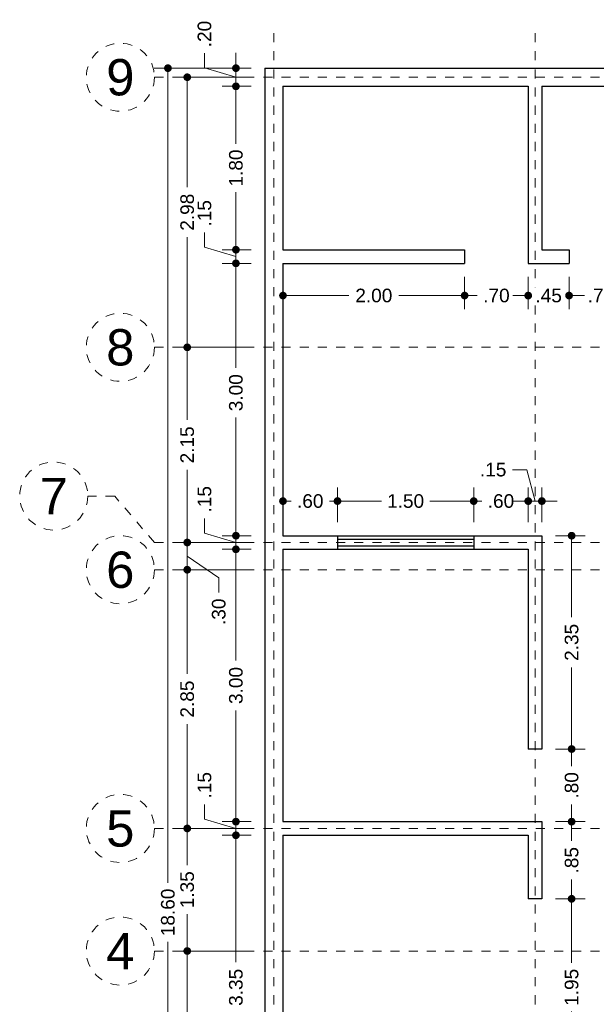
# Model space of a CAD drawing. Header units: millimetres. Extents: x 2562.1 to 2574.2, y 871.5 to 892.7.
# Tile 3 of 4: x 2562.1 to 2568.4, y 881.8 to 892.7. Entities that reach past the tile are written whole.
import ezdxf
from ezdxf.enums import TextEntityAlignment as Align

# ---------------------------------------------------------------- set-up
doc = ezdxf.new("R2010")
doc.units = ezdxf.units.MM
doc.header["$LTSCALE"] = 0.001
doc.linetypes.add('CENTER2', pattern=[28.575, 19.05, -3.175, 3.175, -3.175])
for name, color, linetype, lineweight in [('Cotas', 7, 'Continuous', 18), ('Ejes', 7, 'CENTER2', 5), ('Muros', 7, 'Continuous', 30), ('Ventanas', 250, 'Continuous', 25)]:
    doc.layers.add(name, color=color, linetype=linetype, lineweight=lineweight)
doc.styles.get("Standard").update_dxf_attribs({"font": 'arial.ttf'})
doc.dimstyles.new('1-100', dxfattribs={"dimscale": 100, "dimtxt": 0.0015, "dimasz": 0.00085, "dimexe": 0.0015, "dimexo": 0.0015, "dimgap": 0.0008, "dimtad": 0, "dimzin": 4, "dimdsep": 46, "dimtxsty": 'Standard', "dimblk": 'DOT', "dimcen": 0.0009, "dimclrd": 256, "dimclre": 256, "dimclrt": 256, "dimadec": 0, "dimazin": 0, "dimtfac": 1, "dimtofl": 0, "dimtmove": 1, "dimatfit": 2, "dimfxl": 0.0015, "dimtfill": 1, "dimtolj": 1, "dimtzin": 4, "dimlwd": -1, "dimlwe": -1, "dimarcsym": 0})

# ---------------------------------------------------------------- blocks, each defined once
blk = doc.blocks.new('_DOT')
at = {"color": 0, "linetype": 'ByBlock'}
blk.add_line((-0.5, 0), (-1, 0), dxfattribs=at)
at = {"color": 0, "linetype": 'ByBlock', "const_width": 0.5}
blk.add_lwpolyline([(-0.25, 0, 1), (0.25, 0, 1)], format="xyb", close=True, dxfattribs=at)
blk = doc.blocks.new('*D17')
at = {"layer": 'Cotas', "transparency": 16777216}
for p, q in [((2564.629, 892.149), (2563.562, 892.149)), ((2563.712, 892.064), (2563.712, 883.175)), ((2563.712, 873.634), (2563.712, 882.524)), ((2564.629, 873.549), (2563.562, 873.549))]:
    blk.add_line(p, q, dxfattribs=at)
at = {"layer": 'Defpoints', "color": 0, "transparency": 16777216}
for p in [(2564.779, 892.149), (2563.712, 873.549), (2564.779, 873.549)]:
    blk.add_point(p, dxfattribs=at)
at = {"layer": 'Cotas', "transparency": 16777216, "xscale": 0.08499999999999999, "yscale": 0.08499999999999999, "zscale": 0.08499999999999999}
for p, rotation in [((2563.712, 892.149), 90), ((2563.712, 873.549), 270)]:
    blk.add_blockref('_DOT', p, dxfattribs=dict(at, rotation=rotation))
at = {"layer": 'Cotas', "transparency": 16777216, "insert": (2563.712, 882.849), "char_height": 0.15, "attachment_point": 5, "rotation": 90, "bg_fill": 3, "box_fill_scale": 1.1, "bg_fill_color": 256, "bg_fill_true_color": 13158600, "bg_fill_transparency": 0}
blk.add_mtext('\\A1;18.60', dxfattribs=at)
blk = doc.blocks.new('*D20')
at = {"layer": 'Cotas', "transparency": 16777216}
for p, q in [((2564.629, 882.424), (2563.775, 882.424)), ((2563.925, 882.339), (2563.925, 881.626)), ((2563.925, 880.359), (2563.925, 881.073)), ((2564.629, 880.274), (2563.775, 880.274))]:
    blk.add_line(p, q, dxfattribs=at)
at = {"layer": 'Defpoints', "color": 0, "transparency": 16777216}
for p in [(2563.925, 882.424), (2564.779, 882.424), (2564.779, 880.274)]:
    blk.add_point(p, dxfattribs=at)
at = {"layer": 'Cotas', "transparency": 16777216, "xscale": 0.08499999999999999, "yscale": 0.08499999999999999, "zscale": 0.08499999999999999}
for p, rotation in [((2563.925, 882.424), 90), ((2563.925, 880.274), 270)]:
    blk.add_blockref('_DOT', p, dxfattribs=dict(at, rotation=rotation))
at = {"layer": 'Cotas', "transparency": 16777216, "insert": (2563.925, 881.349), "char_height": 0.15, "attachment_point": 5, "rotation": 90, "bg_fill": 3, "box_fill_scale": 1.1, "bg_fill_color": 256, "bg_fill_true_color": 13158600, "bg_fill_transparency": 0}
blk.add_mtext('\\A1;2.15', dxfattribs=at)
blk = doc.blocks.new('*D21')
at = {"layer": 'Cotas', "transparency": 16777216}
for p, q in [((2564.629, 883.774), (2563.775, 883.774)), ((2563.925, 883.689), (2563.925, 883.368)), ((2563.925, 882.509), (2563.925, 882.831)), ((2564.629, 882.424), (2563.775, 882.424))]:
    blk.add_line(p, q, dxfattribs=at)
at = {"layer": 'Defpoints', "color": 0, "transparency": 16777216}
for p in [(2563.925, 883.774), (2564.779, 883.774), (2564.779, 882.424)]:
    blk.add_point(p, dxfattribs=at)
at = {"layer": 'Cotas', "transparency": 16777216, "xscale": 0.08499999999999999, "yscale": 0.08499999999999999, "zscale": 0.08499999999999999}
for p, rotation in [((2563.925, 883.774), 90), ((2563.925, 882.424), 270)]:
    blk.add_blockref('_DOT', p, dxfattribs=dict(at, rotation=rotation))
at = {"layer": 'Cotas', "transparency": 16777216, "insert": (2563.925, 883.099), "char_height": 0.15, "attachment_point": 5, "rotation": 90, "bg_fill": 3, "box_fill_scale": 1.1, "bg_fill_color": 256, "bg_fill_true_color": 13158600, "bg_fill_transparency": 0}
blk.add_mtext('\\A1;1.35', dxfattribs=at)
blk = doc.blocks.new('*D22')
at = {"layer": 'Cotas', "transparency": 16777216}
for p, q in [((2564.629, 886.624), (2563.775, 886.624)), ((2563.925, 886.539), (2563.925, 885.476)), ((2563.925, 883.859), (2563.925, 884.923)), ((2564.629, 883.774), (2563.775, 883.774))]:
    blk.add_line(p, q, dxfattribs=at)
at = {"layer": 'Defpoints', "color": 0, "transparency": 16777216}
for p in [(2563.925, 886.624), (2564.779, 886.624), (2564.779, 883.774)]:
    blk.add_point(p, dxfattribs=at)
at = {"layer": 'Cotas', "transparency": 16777216, "xscale": 0.08499999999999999, "yscale": 0.08499999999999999, "zscale": 0.08499999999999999}
for p, rotation in [((2563.925, 886.624), 90), ((2563.925, 883.774), 270)]:
    blk.add_blockref('_DOT', p, dxfattribs=dict(at, rotation=rotation))
at = {"layer": 'Cotas', "transparency": 16777216, "insert": (2563.925, 885.199), "char_height": 0.15, "attachment_point": 5, "rotation": 90, "bg_fill": 3, "box_fill_scale": 1.1, "bg_fill_color": 256, "bg_fill_true_color": 13158600, "bg_fill_transparency": 0}
blk.add_mtext('\\A1;2.85', dxfattribs=at)
blk = doc.blocks.new('*D23')
at = {"layer": 'Cotas', "transparency": 16777216}
for p, q in [((2564.629, 889.074), (2563.775, 889.074)), ((2563.925, 888.989), (2563.925, 888.276)), ((2563.925, 887.009), (2563.925, 887.723)), ((2564.629, 886.924), (2563.775, 886.924))]:
    blk.add_line(p, q, dxfattribs=at)
at = {"layer": 'Defpoints', "color": 0, "transparency": 16777216}
for p in [(2563.925, 889.074), (2564.779, 889.074), (2564.779, 886.924)]:
    blk.add_point(p, dxfattribs=at)
at = {"layer": 'Cotas', "transparency": 16777216, "xscale": 0.08499999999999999, "yscale": 0.08499999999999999, "zscale": 0.08499999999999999}
for p, rotation in [((2563.925, 889.074), 90), ((2563.925, 886.924), 270)]:
    blk.add_blockref('_DOT', p, dxfattribs=dict(at, rotation=rotation))
at = {"layer": 'Cotas', "transparency": 16777216, "insert": (2563.925, 887.999), "char_height": 0.15, "attachment_point": 5, "rotation": 90, "bg_fill": 3, "box_fill_scale": 1.1, "bg_fill_color": 256, "bg_fill_true_color": 13158600, "bg_fill_transparency": 0}
blk.add_mtext('\\A1;2.15', dxfattribs=at)
blk = doc.blocks.new('*D24')
at = {"layer": 'Cotas', "transparency": 16777216}
for p, q in [((2564.629, 892.049), (2563.775, 892.049)), ((2563.925, 891.964), (2563.925, 890.838)), ((2563.925, 889.159), (2563.925, 890.286)), ((2564.629, 889.074), (2563.775, 889.074))]:
    blk.add_line(p, q, dxfattribs=at)
at = {"layer": 'Defpoints', "color": 0, "transparency": 16777216}
for p in [(2563.925, 892.049), (2564.779, 892.049), (2564.779, 889.074)]:
    blk.add_point(p, dxfattribs=at)
at = {"layer": 'Cotas', "transparency": 16777216, "xscale": 0.08499999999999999, "yscale": 0.08499999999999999, "zscale": 0.08499999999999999}
for p, rotation in [((2563.925, 892.049), 90), ((2563.925, 889.074), 270)]:
    blk.add_blockref('_DOT', p, dxfattribs=dict(at, rotation=rotation))
at = {"layer": 'Cotas', "transparency": 16777216, "insert": (2563.925, 890.562), "char_height": 0.15, "attachment_point": 5, "rotation": 90, "bg_fill": 3, "box_fill_scale": 1.1, "bg_fill_color": 256, "bg_fill_true_color": 13158600, "bg_fill_transparency": 0}
blk.add_mtext('\\A1;2.98', dxfattribs=at)
blk = doc.blocks.new('*D25')
at = {"layer": 'Cotas', "transparency": 16777216}
for p, q in [((2563.925, 887.009), (2563.925, 887.094)), ((2563.862, 886.924), (2564.075, 886.924)), ((2563.925, 886.624), (2563.925, 886.924)), ((2563.925, 886.774), (2564.272, 886.533)), ((2564.629, 886.624), (2563.775, 886.624)), ((2563.925, 886.539), (2563.925, 886.454)), ((2564.272, 886.533), (2564.272, 886.373))]:
    blk.add_line(p, q, dxfattribs=at)
at = {"layer": 'Defpoints', "color": 0, "transparency": 16777216}
for p in [(2563.712, 886.924), (2563.925, 886.924), (2564.779, 886.624)]:
    blk.add_point(p, dxfattribs=at)
at = {"layer": 'Cotas', "transparency": 16777216, "xscale": 0.08499999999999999, "yscale": 0.08499999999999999, "zscale": 0.08499999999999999}
for p, rotation in [((2563.925, 886.924), 270), ((2563.925, 886.624), 90)]:
    blk.add_blockref('_DOT', p, dxfattribs=dict(at, rotation=rotation))
at = {"layer": 'Cotas', "transparency": 16777216, "insert": (2564.272, 886.161), "char_height": 0.15, "attachment_point": 5, "rotation": 90, "bg_fill": 3, "box_fill_scale": 1.1, "bg_fill_color": 256, "bg_fill_true_color": 13158600, "bg_fill_transparency": 0}
blk.add_mtext('\\A1;.30', dxfattribs=at)
blk = doc.blocks.new('*D29')
at = {"layer": 'Cotas', "transparency": 16777216}
for p, q in [((2564.629, 883.699), (2564.311, 883.699)), ((2564.461, 883.614), (2564.461, 882.3)), ((2564.461, 880.434), (2564.461, 881.749)), ((2564.629, 880.349), (2564.311, 880.349))]:
    blk.add_line(p, q, dxfattribs=at)
at = {"layer": 'Defpoints', "color": 0, "transparency": 16777216}
for p in [(2564.461, 883.699), (2564.779, 883.699), (2564.779, 880.349)]:
    blk.add_point(p, dxfattribs=at)
at = {"layer": 'Cotas', "transparency": 16777216, "xscale": 0.08499999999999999, "yscale": 0.08499999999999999, "zscale": 0.08499999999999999}
for p, rotation in [((2564.461, 883.699), 90), ((2564.461, 880.349), 270)]:
    blk.add_blockref('_DOT', p, dxfattribs=dict(at, rotation=rotation))
at = {"layer": 'Cotas', "transparency": 16777216, "insert": (2564.461, 882.024), "char_height": 0.15, "attachment_point": 5, "rotation": 90, "bg_fill": 3, "box_fill_scale": 1.1, "bg_fill_color": 256, "bg_fill_true_color": 13158600, "bg_fill_transparency": 0}
blk.add_mtext('\\A1;3.35', dxfattribs=at)
blk = doc.blocks.new('*D30')
at = {"layer": 'Cotas', "transparency": 16777216}
for p, q in [((2564.115, 883.878), (2564.115, 884.038)), ((2564.461, 883.934), (2564.461, 884.019)), ((2564.461, 883.774), (2564.115, 883.878)), ((2564.629, 883.849), (2564.311, 883.849)), ((2564.461, 883.699), (2564.461, 883.849)), ((2564.629, 883.699), (2564.311, 883.699)), ((2564.461, 883.614), (2564.461, 883.529))]:
    blk.add_line(p, q, dxfattribs=at)
at = {"layer": 'Defpoints', "color": 0, "transparency": 16777216}
for p in [(2564.461, 883.849), (2564.779, 883.849), (2564.779, 883.699)]:
    blk.add_point(p, dxfattribs=at)
at = {"layer": 'Cotas', "transparency": 16777216, "xscale": 0.08499999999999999, "yscale": 0.08499999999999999, "zscale": 0.08499999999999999}
for p, rotation in [((2564.461, 883.849), 270), ((2564.461, 883.699), 90)]:
    blk.add_blockref('_DOT', p, dxfattribs=dict(at, rotation=rotation))
at = {"layer": 'Cotas', "transparency": 16777216, "insert": (2564.115, 884.25), "char_height": 0.15, "attachment_point": 5, "rotation": 90, "bg_fill": 3, "box_fill_scale": 1.1, "bg_fill_color": 256, "bg_fill_true_color": 13158600, "bg_fill_transparency": 0}
blk.add_mtext('\\A1;.15', dxfattribs=at)
blk = doc.blocks.new('*D31')
at = {"layer": 'Cotas', "transparency": 16777216}
for p, q in [((2564.629, 886.849), (2564.311, 886.849)), ((2564.461, 886.764), (2564.461, 885.624)), ((2564.461, 883.934), (2564.461, 885.075)), ((2564.629, 883.849), (2564.311, 883.849))]:
    blk.add_line(p, q, dxfattribs=at)
at = {"layer": 'Defpoints', "color": 0, "transparency": 16777216}
for p in [(2564.461, 886.849), (2564.779, 886.849), (2564.779, 883.849)]:
    blk.add_point(p, dxfattribs=at)
at = {"layer": 'Cotas', "transparency": 16777216, "xscale": 0.08499999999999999, "yscale": 0.08499999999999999, "zscale": 0.08499999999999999}
for p, rotation in [((2564.461, 886.849), 90), ((2564.461, 883.849), 270)]:
    blk.add_blockref('_DOT', p, dxfattribs=dict(at, rotation=rotation))
at = {"layer": 'Cotas', "transparency": 16777216, "insert": (2564.461, 885.349), "char_height": 0.15, "attachment_point": 5, "rotation": 90, "bg_fill": 3, "box_fill_scale": 1.1, "bg_fill_color": 256, "bg_fill_true_color": 13158600, "bg_fill_transparency": 0}
blk.add_mtext('\\A1;3.00', dxfattribs=at)
blk = doc.blocks.new('*D32')
at = {"layer": 'Cotas', "transparency": 16777216}
for p, q in [((2564.115, 887.028), (2564.115, 887.188)), ((2564.461, 887.084), (2564.461, 887.169)), ((2564.461, 886.924), (2564.115, 887.028)), ((2564.629, 886.999), (2564.311, 886.999)), ((2564.461, 886.849), (2564.461, 886.999)), ((2564.629, 886.849), (2564.311, 886.849)), ((2564.461, 886.764), (2564.461, 886.679))]:
    blk.add_line(p, q, dxfattribs=at)
at = {"layer": 'Defpoints', "color": 0, "transparency": 16777216}
for p in [(2564.461, 886.999), (2564.779, 886.999), (2564.779, 886.849)]:
    blk.add_point(p, dxfattribs=at)
at = {"layer": 'Cotas', "transparency": 16777216, "xscale": 0.08499999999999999, "yscale": 0.08499999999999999, "zscale": 0.08499999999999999}
for p, rotation in [((2564.461, 886.999), 270), ((2564.461, 886.849), 90)]:
    blk.add_blockref('_DOT', p, dxfattribs=dict(at, rotation=rotation))
at = {"layer": 'Cotas', "transparency": 16777216, "insert": (2564.115, 887.4), "char_height": 0.15, "attachment_point": 5, "rotation": 90, "bg_fill": 3, "box_fill_scale": 1.1, "bg_fill_color": 256, "bg_fill_true_color": 13158600, "bg_fill_transparency": 0}
blk.add_mtext('\\A1;.15', dxfattribs=at)
blk = doc.blocks.new('*D33')
at = {"layer": 'Cotas', "transparency": 16777216}
for p, q in [((2564.629, 889.999), (2564.311, 889.999)), ((2564.461, 889.914), (2564.461, 888.849)), ((2564.461, 887.084), (2564.461, 888.3)), ((2564.629, 886.999), (2564.311, 886.999))]:
    blk.add_line(p, q, dxfattribs=at)
at = {"layer": 'Defpoints', "color": 0, "transparency": 16777216}
for p in [(2564.461, 889.999), (2564.779, 889.999), (2564.779, 886.999)]:
    blk.add_point(p, dxfattribs=at)
at = {"layer": 'Cotas', "transparency": 16777216, "xscale": 0.08499999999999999, "yscale": 0.08499999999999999, "zscale": 0.08499999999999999}
for p, rotation in [((2564.461, 889.999), 90), ((2564.461, 886.999), 270)]:
    blk.add_blockref('_DOT', p, dxfattribs=dict(at, rotation=rotation))
at = {"layer": 'Cotas', "transparency": 16777216, "insert": (2564.461, 888.574), "char_height": 0.15, "attachment_point": 5, "rotation": 90, "bg_fill": 3, "box_fill_scale": 1.1, "bg_fill_color": 256, "bg_fill_true_color": 13158600, "bg_fill_transparency": 0}
blk.add_mtext('\\A1;3.00', dxfattribs=at)
blk = doc.blocks.new('*D34')
at = {"layer": 'Cotas', "transparency": 16777216}
for p, q in [((2564.115, 890.178), (2564.115, 890.338)), ((2564.461, 890.234), (2564.461, 890.319)), ((2564.461, 890.074), (2564.115, 890.178)), ((2564.629, 890.149), (2564.311, 890.149)), ((2564.461, 889.999), (2564.461, 890.149)), ((2564.629, 889.999), (2564.311, 889.999)), ((2564.461, 889.914), (2564.461, 889.829))]:
    blk.add_line(p, q, dxfattribs=at)
at = {"layer": 'Defpoints', "color": 0, "transparency": 16777216}
for p in [(2564.461, 890.149), (2564.779, 890.149), (2564.779, 889.999)]:
    blk.add_point(p, dxfattribs=at)
at = {"layer": 'Cotas', "transparency": 16777216, "xscale": 0.08499999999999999, "yscale": 0.08499999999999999, "zscale": 0.08499999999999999}
for p, rotation in [((2564.461, 890.149), 270), ((2564.461, 889.999), 90)]:
    blk.add_blockref('_DOT', p, dxfattribs=dict(at, rotation=rotation))
at = {"layer": 'Cotas', "transparency": 16777216, "insert": (2564.115, 890.55), "char_height": 0.15, "attachment_point": 5, "rotation": 90, "bg_fill": 3, "box_fill_scale": 1.1, "bg_fill_color": 256, "bg_fill_true_color": 13158600, "bg_fill_transparency": 0}
blk.add_mtext('\\A1;.15', dxfattribs=at)
blk = doc.blocks.new('*D35')
at = {"layer": 'Cotas', "transparency": 16777216}
for p, q in [((2564.629, 891.949), (2564.311, 891.949)), ((2564.461, 891.864), (2564.461, 891.317)), ((2564.461, 890.234), (2564.461, 890.782)), ((2564.629, 890.149), (2564.311, 890.149))]:
    blk.add_line(p, q, dxfattribs=at)
at = {"layer": 'Defpoints', "color": 0, "transparency": 16777216}
for p in [(2564.461, 891.949), (2564.779, 891.949), (2564.779, 890.149)]:
    blk.add_point(p, dxfattribs=at)
at = {"layer": 'Cotas', "transparency": 16777216, "xscale": 0.08499999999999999, "yscale": 0.08499999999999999, "zscale": 0.08499999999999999}
for p, rotation in [((2564.461, 891.949), 90), ((2564.461, 890.149), 270)]:
    blk.add_blockref('_DOT', p, dxfattribs=dict(at, rotation=rotation))
at = {"layer": 'Cotas', "transparency": 16777216, "insert": (2564.461, 891.049), "char_height": 0.15, "attachment_point": 5, "rotation": 90, "bg_fill": 3, "box_fill_scale": 1.1, "bg_fill_color": 256, "bg_fill_true_color": 13158600, "bg_fill_transparency": 0}
blk.add_mtext('\\A1;1.80', dxfattribs=at)
blk = doc.blocks.new('*D36')
at = {"layer": 'Cotas', "transparency": 16777216}
for p, q in [((2564.115, 892.153), (2564.115, 892.313)), ((2564.461, 892.234), (2564.461, 892.319)), ((2564.461, 892.049), (2564.115, 892.153)), ((2564.629, 892.149), (2564.311, 892.149)), ((2564.461, 891.949), (2564.461, 892.149)), ((2564.629, 891.949), (2564.311, 891.949)), ((2564.461, 891.864), (2564.461, 891.779))]:
    blk.add_line(p, q, dxfattribs=at)
at = {"layer": 'Defpoints', "color": 0, "transparency": 16777216}
for p in [(2564.461, 892.149), (2564.779, 892.149), (2564.779, 891.949)]:
    blk.add_point(p, dxfattribs=at)
at = {"layer": 'Cotas', "transparency": 16777216, "xscale": 0.08499999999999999, "yscale": 0.08499999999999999, "zscale": 0.08499999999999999}
for p, rotation in [((2564.461, 892.149), 270), ((2564.461, 891.949), 90)]:
    blk.add_blockref('_DOT', p, dxfattribs=dict(at, rotation=rotation))
at = {"layer": 'Cotas', "transparency": 16777216, "insert": (2564.115, 892.525), "char_height": 0.15, "attachment_point": 5, "rotation": 90, "bg_fill": 3, "box_fill_scale": 1.1, "bg_fill_color": 256, "bg_fill_true_color": 13158600, "bg_fill_transparency": 0}
blk.add_mtext('\\A1;.20', dxfattribs=at)
blk = doc.blocks.new('*D43')
at = {"layer": 'Cotas', "transparency": 16777216}
for p, q in [((2567.979, 882.999), (2568.307, 882.999)), ((2568.157, 882.914), (2568.157, 882.293)), ((2568.157, 881.134), (2568.157, 881.756)), ((2567.979, 881.049), (2568.307, 881.049))]:
    blk.add_line(p, q, dxfattribs=at)
at = {"layer": 'Defpoints', "color": 0, "transparency": 16777216}
for p in [(2567.829, 882.999), (2568.157, 882.999), (2567.829, 881.049)]:
    blk.add_point(p, dxfattribs=at)
at = {"layer": 'Cotas', "transparency": 16777216, "xscale": 0.08499999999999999, "yscale": 0.08499999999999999, "zscale": 0.08499999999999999}
for p, rotation in [((2568.157, 882.999), 90), ((2568.157, 881.049), 270)]:
    blk.add_blockref('_DOT', p, dxfattribs=dict(at, rotation=rotation))
at = {"layer": 'Cotas', "transparency": 16777216, "insert": (2568.157, 882.024), "char_height": 0.15, "attachment_point": 5, "rotation": 90, "bg_fill": 3, "box_fill_scale": 1.1, "bg_fill_color": 256, "bg_fill_true_color": 13158600, "bg_fill_transparency": 0}
blk.add_mtext('\\A1;1.95', dxfattribs=at)
blk = doc.blocks.new('*D44')
at = {"layer": 'Cotas', "transparency": 16777216}
for p, q in [((2567.979, 883.849), (2568.307, 883.849)), ((2568.157, 883.764), (2568.157, 883.636)), ((2568.157, 883.084), (2568.157, 883.212)), ((2567.979, 882.999), (2568.307, 882.999))]:
    blk.add_line(p, q, dxfattribs=at)
at = {"layer": 'Defpoints', "color": 0, "transparency": 16777216}
for p in [(2567.829, 883.849), (2568.157, 883.849), (2567.829, 882.999)]:
    blk.add_point(p, dxfattribs=at)
at = {"layer": 'Cotas', "transparency": 16777216, "xscale": 0.08499999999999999, "yscale": 0.08499999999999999, "zscale": 0.08499999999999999}
for p, rotation in [((2568.157, 883.849), 90), ((2568.157, 882.999), 270)]:
    blk.add_blockref('_DOT', p, dxfattribs=dict(at, rotation=rotation))
at = {"layer": 'Cotas', "transparency": 16777216, "insert": (2568.157, 883.424), "char_height": 0.15, "attachment_point": 5, "rotation": 90, "bg_fill": 3, "box_fill_scale": 1.1, "bg_fill_color": 256, "bg_fill_true_color": 13158600, "bg_fill_transparency": 0}
blk.add_mtext('\\A1;.85', dxfattribs=at)
blk = doc.blocks.new('*D45')
at = {"layer": 'Cotas', "transparency": 16777216}
for p, q in [((2567.979, 884.649), (2568.307, 884.649)), ((2568.157, 884.564), (2568.157, 884.461)), ((2568.157, 883.934), (2568.157, 884.038)), ((2567.979, 883.849), (2568.307, 883.849))]:
    blk.add_line(p, q, dxfattribs=at)
at = {"layer": 'Defpoints', "color": 0, "transparency": 16777216}
for p in [(2567.829, 884.649), (2568.157, 884.649), (2567.829, 883.849)]:
    blk.add_point(p, dxfattribs=at)
at = {"layer": 'Cotas', "transparency": 16777216, "xscale": 0.08499999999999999, "yscale": 0.08499999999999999, "zscale": 0.08499999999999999}
for p, rotation in [((2568.157, 884.649), 90), ((2568.157, 883.849), 270)]:
    blk.add_blockref('_DOT', p, dxfattribs=dict(at, rotation=rotation))
at = {"layer": 'Cotas', "transparency": 16777216, "insert": (2568.157, 884.249), "char_height": 0.15, "attachment_point": 5, "rotation": 90, "bg_fill": 3, "box_fill_scale": 1.1, "bg_fill_color": 256, "bg_fill_true_color": 13158600, "bg_fill_transparency": 0}
blk.add_mtext('\\A1;.80', dxfattribs=at)
blk = doc.blocks.new('*D46')
at = {"layer": 'Cotas', "transparency": 16777216}
for p, q in [((2567.979, 886.999), (2568.307, 886.999)), ((2568.157, 886.914), (2568.157, 886.101)), ((2568.157, 884.734), (2568.157, 885.548)), ((2567.979, 884.649), (2568.307, 884.649))]:
    blk.add_line(p, q, dxfattribs=at)
at = {"layer": 'Defpoints', "color": 0, "transparency": 16777216}
for p in [(2567.829, 886.999), (2568.157, 886.999), (2567.829, 884.649)]:
    blk.add_point(p, dxfattribs=at)
at = {"layer": 'Cotas', "transparency": 16777216, "xscale": 0.08499999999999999, "yscale": 0.08499999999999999, "zscale": 0.08499999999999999}
for p, rotation in [((2568.157, 886.999), 90), ((2568.157, 884.649), 270)]:
    blk.add_blockref('_DOT', p, dxfattribs=dict(at, rotation=rotation))
at = {"layer": 'Cotas', "transparency": 16777216, "insert": (2568.157, 885.824), "char_height": 0.15, "attachment_point": 5, "rotation": 90, "bg_fill": 3, "box_fill_scale": 1.1, "bg_fill_color": 256, "bg_fill_true_color": 13158600, "bg_fill_transparency": 0}
blk.add_mtext('\\A1;2.35', dxfattribs=at)
blk = doc.blocks.new('*D47')
at = {"layer": 'Cotas', "transparency": 16777216}
for p, q in [((2564.979, 889.849), (2564.979, 889.494)), ((2566.979, 889.849), (2566.979, 889.494)), ((2565.064, 889.644), (2565.703, 889.644)), ((2566.894, 889.644), (2566.255, 889.644))]:
    blk.add_line(p, q, dxfattribs=at)
at = {"layer": 'Defpoints', "color": 0, "transparency": 16777216}
for p in [(2564.979, 889.999), (2566.979, 889.999), (2566.979, 889.644)]:
    blk.add_point(p, dxfattribs=at)
at = {"layer": 'Cotas', "transparency": 16777216, "xscale": 0.08499999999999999, "yscale": 0.08499999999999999, "zscale": 0.08499999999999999, "rotation": 180}
blk.add_blockref('_DOT', (2564.979, 889.644), dxfattribs=at)
at = {"layer": 'Cotas', "transparency": 16777216, "xscale": 0.08499999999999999, "yscale": 0.08499999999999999, "zscale": 0.08499999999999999}
blk.add_blockref('_DOT', (2566.979, 889.644), dxfattribs=at)
at = {"layer": 'Cotas', "transparency": 16777216, "insert": (2565.979, 889.644), "char_height": 0.15, "attachment_point": 5, "bg_fill": 3, "box_fill_scale": 1.1, "bg_fill_color": 256, "bg_fill_true_color": 13158600, "bg_fill_transparency": 0}
blk.add_mtext('\\A1;2.00', dxfattribs=at)
blk = doc.blocks.new('*D48')
at = {"layer": 'Cotas', "transparency": 16777216}
for p, q in [((2566.979, 889.849), (2566.979, 889.494)), ((2567.679, 889.849), (2567.679, 889.494)), ((2567.064, 889.644), (2567.118, 889.644)), ((2567.594, 889.644), (2567.54, 889.644))]:
    blk.add_line(p, q, dxfattribs=at)
at = {"layer": 'Defpoints', "color": 0, "transparency": 16777216}
for p in [(2566.979, 889.999), (2567.679, 889.999), (2567.679, 889.644)]:
    blk.add_point(p, dxfattribs=at)
at = {"layer": 'Cotas', "transparency": 16777216, "xscale": 0.08499999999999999, "yscale": 0.08499999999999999, "zscale": 0.08499999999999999, "rotation": 180}
blk.add_blockref('_DOT', (2566.979, 889.644), dxfattribs=at)
at = {"layer": 'Cotas', "transparency": 16777216, "xscale": 0.08499999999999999, "yscale": 0.08499999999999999, "zscale": 0.08499999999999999}
blk.add_blockref('_DOT', (2567.679, 889.644), dxfattribs=at)
at = {"layer": 'Cotas', "transparency": 16777216, "insert": (2567.329, 889.644), "char_height": 0.15, "attachment_point": 5, "bg_fill": 3, "box_fill_scale": 1.1, "bg_fill_color": 256, "bg_fill_true_color": 13158600, "bg_fill_transparency": 0}
blk.add_mtext('\\A1;.70', dxfattribs=at)
blk = doc.blocks.new('*D49')
at = {"layer": 'Cotas', "transparency": 16777216}
for p, q in [((2567.679, 889.849), (2567.679, 889.494)), ((2568.129, 889.849), (2568.129, 889.494)), ((2567.594, 889.644), (2567.509, 889.644)), ((2568.214, 889.644), (2568.299, 889.644))]:
    blk.add_line(p, q, dxfattribs=at)
at = {"layer": 'Defpoints', "color": 0, "transparency": 16777216}
for p in [(2567.679, 889.999), (2568.129, 889.999), (2568.129, 889.644)]:
    blk.add_point(p, dxfattribs=at)
at = {"layer": 'Cotas', "transparency": 16777216, "insert": (2567.904, 889.644), "char_height": 0.15, "attachment_point": 5, "bg_fill": 3, "box_fill_scale": 1.1, "bg_fill_color": 256, "bg_fill_true_color": 13158600, "bg_fill_transparency": 0}
blk.add_mtext('\\A1;.45', dxfattribs=at)
at = {"layer": 'Cotas', "transparency": 16777216, "xscale": 0.08499999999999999, "yscale": 0.08499999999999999, "zscale": 0.08499999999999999}
blk.add_blockref('_DOT', (2567.679, 889.644), dxfattribs=at)
at = {"layer": 'Cotas', "transparency": 16777216, "xscale": 0.08499999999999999, "yscale": 0.08499999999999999, "zscale": 0.08499999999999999, "rotation": 180}
blk.add_blockref('_DOT', (2568.129, 889.644), dxfattribs=at)
blk = doc.blocks.new('*D50')
at = {"layer": 'Cotas', "transparency": 16777216}
for p, q in [((2568.129, 889.849), (2568.129, 889.494)), ((2568.829, 889.849), (2568.829, 889.494)), ((2568.214, 889.644), (2568.268, 889.644)), ((2568.744, 889.644), (2568.69, 889.644))]:
    blk.add_line(p, q, dxfattribs=at)
at = {"layer": 'Defpoints', "color": 0, "transparency": 16777216}
for p in [(2568.129, 889.999), (2568.829, 889.999), (2568.829, 889.644)]:
    blk.add_point(p, dxfattribs=at)
at = {"layer": 'Cotas', "transparency": 16777216, "xscale": 0.08499999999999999, "yscale": 0.08499999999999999, "zscale": 0.08499999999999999, "rotation": 180}
blk.add_blockref('_DOT', (2568.129, 889.644), dxfattribs=at)
at = {"layer": 'Cotas', "transparency": 16777216, "xscale": 0.08499999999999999, "yscale": 0.08499999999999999, "zscale": 0.08499999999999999}
blk.add_blockref('_DOT', (2568.829, 889.644), dxfattribs=at)
at = {"layer": 'Cotas', "transparency": 16777216, "insert": (2568.479, 889.644), "char_height": 0.15, "attachment_point": 5, "bg_fill": 3, "box_fill_scale": 1.1, "bg_fill_color": 256, "bg_fill_true_color": 13158600, "bg_fill_transparency": 0}
blk.add_mtext('\\A1;.70', dxfattribs=at)
blk = doc.blocks.new('*D84')
at = {"layer": 'Cotas', "transparency": 16777216}
for p, q in [((2564.979, 887.149), (2564.979, 887.53)), ((2565.579, 887.149), (2565.579, 887.53)), ((2565.064, 887.38), (2565.068, 887.38)), ((2565.494, 887.38), (2565.49, 887.38))]:
    blk.add_line(p, q, dxfattribs=at)
at = {"layer": 'Defpoints', "color": 0, "transparency": 16777216}
for p in [(2565.579, 887.38), (2564.979, 886.999), (2565.579, 886.999)]:
    blk.add_point(p, dxfattribs=at)
at = {"layer": 'Cotas', "transparency": 16777216, "xscale": 0.08499999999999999, "yscale": 0.08499999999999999, "zscale": 0.08499999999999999, "rotation": 180}
blk.add_blockref('_DOT', (2564.979, 887.38), dxfattribs=at)
at = {"layer": 'Cotas', "transparency": 16777216, "xscale": 0.08499999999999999, "yscale": 0.08499999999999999, "zscale": 0.08499999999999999}
blk.add_blockref('_DOT', (2565.579, 887.38), dxfattribs=at)
at = {"layer": 'Cotas', "transparency": 16777216, "insert": (2565.279, 887.38), "char_height": 0.15, "attachment_point": 5, "bg_fill": 3, "box_fill_scale": 1.1, "bg_fill_color": 256, "bg_fill_true_color": 13158600, "bg_fill_transparency": 0}
blk.add_mtext('\\A1;.60', dxfattribs=at)
blk = doc.blocks.new('*D85')
at = {"layer": 'Cotas', "transparency": 16777216}
for p, q in [((2565.579, 887.149), (2565.579, 887.53)), ((2567.079, 887.149), (2567.079, 887.53)), ((2565.664, 887.38), (2566.062, 887.38)), ((2566.994, 887.38), (2566.597, 887.38))]:
    blk.add_line(p, q, dxfattribs=at)
at = {"layer": 'Defpoints', "color": 0, "transparency": 16777216}
for p in [(2567.079, 887.38), (2565.579, 886.999), (2567.079, 886.999)]:
    blk.add_point(p, dxfattribs=at)
at = {"layer": 'Cotas', "transparency": 16777216, "xscale": 0.08499999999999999, "yscale": 0.08499999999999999, "zscale": 0.08499999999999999, "rotation": 180}
blk.add_blockref('_DOT', (2565.579, 887.38), dxfattribs=at)
at = {"layer": 'Cotas', "transparency": 16777216, "xscale": 0.08499999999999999, "yscale": 0.08499999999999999, "zscale": 0.08499999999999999}
blk.add_blockref('_DOT', (2567.079, 887.38), dxfattribs=at)
at = {"layer": 'Cotas', "transparency": 16777216, "insert": (2566.329, 887.38), "char_height": 0.15, "attachment_point": 5, "bg_fill": 3, "box_fill_scale": 1.1, "bg_fill_color": 256, "bg_fill_true_color": 13158600, "bg_fill_transparency": 0}
blk.add_mtext('\\A1;1.50', dxfattribs=at)
blk = doc.blocks.new('*D86')
at = {"layer": 'Cotas', "transparency": 16777216}
for p, q in [((2567.079, 887.149), (2567.079, 887.53)), ((2567.679, 887.149), (2567.679, 887.53)), ((2567.164, 887.38), (2567.168, 887.38)), ((2567.594, 887.38), (2567.59, 887.38))]:
    blk.add_line(p, q, dxfattribs=at)
at = {"layer": 'Defpoints', "color": 0, "transparency": 16777216}
for p in [(2567.679, 887.38), (2567.079, 886.999), (2567.679, 886.999)]:
    blk.add_point(p, dxfattribs=at)
at = {"layer": 'Cotas', "transparency": 16777216, "xscale": 0.08499999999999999, "yscale": 0.08499999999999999, "zscale": 0.08499999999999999, "rotation": 180}
blk.add_blockref('_DOT', (2567.079, 887.38), dxfattribs=at)
at = {"layer": 'Cotas', "transparency": 16777216, "xscale": 0.08499999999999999, "yscale": 0.08499999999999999, "zscale": 0.08499999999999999}
blk.add_blockref('_DOT', (2567.679, 887.38), dxfattribs=at)
at = {"layer": 'Cotas', "transparency": 16777216, "insert": (2567.379, 887.38), "char_height": 0.15, "attachment_point": 5, "bg_fill": 3, "box_fill_scale": 1.1, "bg_fill_color": 256, "bg_fill_true_color": 13158600, "bg_fill_transparency": 0}
blk.add_mtext('\\A1;.60', dxfattribs=at)
blk = doc.blocks.new('*D87')
at = {"layer": 'Cotas', "transparency": 16777216}
for p, q in [((2567.665, 887.726), (2567.505, 887.726)), ((2567.754, 887.38), (2567.665, 887.726)), ((2567.679, 887.149), (2567.679, 887.53)), ((2567.829, 887.149), (2567.829, 887.53)), ((2567.594, 887.38), (2567.509, 887.38)), ((2567.679, 887.38), (2567.829, 887.38)), ((2567.914, 887.38), (2567.999, 887.38))]:
    blk.add_line(p, q, dxfattribs=at)
at = {"layer": 'Defpoints', "color": 0, "transparency": 16777216}
for p in [(2567.829, 887.38), (2567.679, 886.999), (2567.829, 886.999)]:
    blk.add_point(p, dxfattribs=at)
at = {"layer": 'Cotas', "transparency": 16777216, "xscale": 0.08499999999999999, "yscale": 0.08499999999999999, "zscale": 0.08499999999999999}
blk.add_blockref('_DOT', (2567.679, 887.38), dxfattribs=at)
at = {"layer": 'Cotas', "transparency": 16777216, "xscale": 0.08499999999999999, "yscale": 0.08499999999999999, "zscale": 0.08499999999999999, "rotation": 180}
blk.add_blockref('_DOT', (2567.829, 887.38), dxfattribs=at)
at = {"layer": 'Cotas', "transparency": 16777216, "insert": (2567.293, 887.726), "char_height": 0.15, "attachment_point": 5, "bg_fill": 3, "box_fill_scale": 1.1, "bg_fill_color": 256, "bg_fill_true_color": 13158600, "bg_fill_transparency": 0}
blk.add_mtext('\\A1;.15', dxfattribs=at)

msp = doc.modelspace()

# ---------------------------------------------------------------- linework, layer by layer
at = {"layer": 'Ejes', "linetype": 'CENTER2'}
for p, q in [((2564.879, 872.236), (2564.879, 892.549)), ((2567.754, 872.236), (2567.754, 892.549)), ((2563.563, 892.049), (2573.279, 892.049)), ((2563.563, 889.074), (2573.279, 889.074)), ((2563.563, 886.924), (2573.279, 886.924)), ((2563.563, 886.624), (2573.279, 886.624)), ((2563.563, 883.774), (2573.279, 883.774)), ((2563.563, 882.424), (2573.279, 882.424))]:
    msp.add_line(p, q, dxfattribs=at)
at = {"layer": 'Ejes'}
for p, q in [((2563.126, 887.436), (2562.83, 887.436)), ((2563.563, 886.924), (2563.126, 887.436))]:
    msp.add_line(p, q, dxfattribs=at)
for centre in [(2563.188, 892.049), (2563.188, 889.074), (2562.455, 887.436), (2563.188, 886.624), (2563.188, 883.774), (2563.188, 882.424)]:
    msp.add_circle(centre, 0.375, dxfattribs=at)
at = {"layer": 'Muros'}
for p, q in [((2564.779, 892.149), (2572.879, 892.149)), ((2564.779, 892.149), (2564.779, 873.549)), ((2564.979, 891.949), (2567.679, 891.949)), ((2564.979, 891.949), (2564.979, 890.149)), ((2567.679, 891.949), (2567.679, 889.999)), ((2567.829, 891.949), (2567.829, 890.149)), ((2567.829, 891.949), (2568.829, 891.949)), ((2564.979, 890.149), (2566.979, 890.149)), ((2566.979, 890.149), (2566.979, 889.999)), ((2567.829, 890.149), (2568.129, 890.149)), ((2568.129, 890.149), (2568.129, 889.999)), ((2564.979, 889.999), (2566.979, 889.999)), ((2564.979, 889.999), (2564.979, 886.999)), ((2567.679, 889.999), (2568.129, 889.999)), ((2564.979, 886.999), (2567.829, 886.999)), ((2567.829, 886.999), (2567.829, 884.649)), ((2564.979, 886.849), (2567.679, 886.849)), ((2564.979, 886.849), (2564.979, 883.849)), ((2567.679, 886.849), (2567.679, 884.649)), ((2567.829, 884.649), (2567.679, 884.649)), ((2564.979, 883.849), (2567.829, 883.849)), ((2567.829, 883.849), (2567.829, 882.999)), ((2564.979, 883.699), (2567.679, 883.699)), ((2564.979, 883.699), (2564.979, 880.349)), ((2567.679, 883.699), (2567.679, 882.999)), ((2567.829, 882.999), (2567.679, 882.999))]:
    msp.add_line(p, q, dxfattribs=at)
at = {"layer": 'Ventanas'}
for p, q in [((2565.579, 886.999), (2565.579, 886.849)), ((2567.079, 886.999), (2567.079, 886.849)), ((2565.579, 886.962), (2567.079, 886.962)), ((2565.579, 886.887), (2567.079, 886.887))]:
    msp.add_line(p, q, dxfattribs=at)

# ---------------------------------------------------------------- texts
at = {"layer": 'Ejes'}
for s, p in [('9', (2563.188, 892.049)), ('8', (2563.188, 889.074)), ('7', (2562.455, 887.436)), ('6', (2563.188, 886.624)), ('5', (2563.188, 883.774)), ('4', (2563.188, 882.424))]:
    msp.add_text(s, height=0.4, dxfattribs=at).set_placement(p, align=Align.MIDDLE_CENTER)

# ---------------------------------------------------------------- next in the draw order: dimensions: what is measured, and where the dimension line sits
at = {"layer": 'Cotas'}
for base, p1, p2, picture, middle in [((2563.712, 873.549), (2564.779, 892.149), (2564.779, 873.549), '*D17', (2563.712, 882.849)), ((2568.157, 882.999), (2567.829, 881.049), (2567.829, 882.999), '*D43', (2568.157, 882.024))]:
    dim = msp.add_linear_dim(base=base, p1=p1, p2=p2, angle=90, dimstyle='1-100', dxfattribs=at)
    dim.commit()
    dim.dimension.update_dxf_attribs({"geometry": picture, "text_midpoint": middle})
dim = msp.add_linear_dim(base=(2566.979, 889.644), p1=(2564.979, 889.999), p2=(2566.979, 889.999), dimstyle='1-100', dxfattribs=at)
dim.commit()
dim.dimension.update_dxf_attribs({"geometry": '*D47', "text_midpoint": (2565.979, 889.644)})
dim = msp.add_linear_dim(base=(2565.579, 887.38), p1=(2564.979, 886.999), p2=(2565.579, 886.999), dimstyle='1-100', dxfattribs=at)
dim.commit()
dim.dimension.update_dxf_attribs({"geometry": '*D84', "text_midpoint": (2565.279, 887.38), "dimtype": 160})

# ---------------------------------------------------------------- next in the draw order: dimensions: what is measured, and where the dimension line sits
dim = msp.add_linear_dim(base=(2567.679, 889.644), p1=(2566.979, 889.999), p2=(2567.679, 889.999), dimstyle='1-100', dxfattribs=at)
dim.commit()
dim.dimension.update_dxf_attribs({"geometry": '*D48', "text_midpoint": (2567.329, 889.644), "dimtype": 160})
for base, p1, p2, picture, middle in [((2563.925, 889.074), (2564.779, 886.924), (2564.779, 889.074), '*D23', (2563.925, 887.999)), ((2568.157, 883.849), (2567.829, 882.999), (2567.829, 883.849), '*D44', (2568.157, 883.424)), ((2563.925, 882.424), (2564.779, 880.274), (2564.779, 882.424), '*D20', (2563.925, 881.349))]:
    dim = msp.add_linear_dim(base=base, p1=p1, p2=p2, angle=90, dimstyle='1-100', dxfattribs=at)
    dim.commit()
    dim.dimension.update_dxf_attribs({"geometry": picture, "text_midpoint": middle})
dim = msp.add_linear_dim(base=(2567.079, 887.38), p1=(2565.579, 886.999), p2=(2567.079, 886.999), dimstyle='1-100', dxfattribs=at)
dim.commit()
dim.dimension.update_dxf_attribs({"geometry": '*D85', "text_midpoint": (2566.329, 887.38)})

# ---------------------------------------------------------------- next in the draw order: dimensions: what is measured, and where the dimension line sits
for base, p1, p2, picture, middle in [((2563.924885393, 892.049425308), (2564.779316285, 889.074425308), (2564.779316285, 892.049425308), '*D24', (2563.924885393, 890.561925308)), ((2568.157, 884.649), (2567.829, 883.849), (2567.829, 884.649), '*D45', (2568.157, 884.249)), ((2563.925, 883.774), (2564.779, 882.424), (2564.779, 883.774), '*D21', (2563.925, 883.099))]:
    dim = msp.add_linear_dim(base=base, p1=p1, p2=p2, angle=90, dimstyle='1-100', dxfattribs=at)
    dim.commit()
    dim.dimension.update_dxf_attribs({"geometry": picture, "text_midpoint": middle})
for base, p1, p2, picture, middle in [((2568.129, 889.644), (2567.679, 889.999), (2568.129, 889.999), '*D49', (2567.904, 889.644)), ((2567.679, 887.38), (2567.079, 886.999), (2567.679, 886.999), '*D86', (2567.379, 887.38))]:
    dim = msp.add_linear_dim(base=base, p1=p1, p2=p2, dimstyle='1-100', dxfattribs=at)
    dim.commit()
    dim.dimension.update_dxf_attribs({"geometry": picture, "text_midpoint": middle, "dimtype": 160})

# ---------------------------------------------------------------- next in the draw order: dimensions: what is measured, and where the dimension line sits
dim = msp.add_linear_dim(base=(2568.829, 889.644), p1=(2568.129, 889.999), p2=(2568.829, 889.999), dimstyle='1-100', dxfattribs=at)
dim.commit()
dim.dimension.update_dxf_attribs({"geometry": '*D50', "text_midpoint": (2568.479, 889.644), "dimtype": 160})
for base, p1, p2, picture, middle in [((2568.157, 886.999), (2567.829, 884.649), (2567.829, 886.999), '*D46', (2568.157, 885.824)), ((2563.925, 886.624), (2564.779, 883.774), (2564.779, 886.624), '*D22', (2563.925, 885.199))]:
    dim = msp.add_linear_dim(base=base, p1=p1, p2=p2, angle=90, dimstyle='1-100', dxfattribs=at)
    dim.commit()
    dim.dimension.update_dxf_attribs({"geometry": picture, "text_midpoint": middle})

# ---------------------------------------------------------------- next in the draw order: dimensions: what is measured, and where the dimension line sits
dim = msp.add_linear_dim(base=(2567.829, 887.38), p1=(2567.679, 886.999), p2=(2567.829, 886.999), dimstyle='1-100', dxfattribs=at)
dim.commit()
dim.dimension.update_dxf_attribs({"geometry": '*D87', "text_midpoint": (2567.425, 887.726), "dimtype": 160})
dim = msp.add_linear_dim(base=(2563.925, 886.924), p1=(2564.779, 886.624), p2=(2563.712, 886.924), angle=90, dimstyle='1-100', dxfattribs=at)
dim.commit()
dim.dimension.update_dxf_attribs({"geometry": '*D25', "text_midpoint": (2564.272, 886.293), "dimtype": 160})
dim = msp.add_linear_dim(base=(2564.461, 883.699), p1=(2564.779, 880.349), p2=(2564.779, 883.699), angle=90, dimstyle='1-100', dxfattribs=at)
dim.commit()
dim.dimension.update_dxf_attribs({"geometry": '*D29', "text_midpoint": (2564.461, 882.024)})

# ---------------------------------------------------------------- next in the draw order: dimensions: what is measured, and where the dimension line sits
dim = msp.add_linear_dim(base=(2564.461, 883.849), p1=(2564.779, 883.699), p2=(2564.779, 883.849), angle=90, dimstyle='1-100', dxfattribs=at)
dim.commit()
dim.dimension.update_dxf_attribs({"geometry": '*D30', "text_midpoint": (2564.115, 884.118)})

# ---------------------------------------------------------------- next in the draw order: dimensions: what is measured, and where the dimension line sits
dim = msp.add_linear_dim(base=(2564.461, 886.849), p1=(2564.779, 883.849), p2=(2564.779, 886.849), angle=90, dimstyle='1-100', dxfattribs=at)
dim.commit()
dim.dimension.update_dxf_attribs({"geometry": '*D31', "text_midpoint": (2564.461, 885.349)})

# ---------------------------------------------------------------- next in the draw order: dimensions: what is measured, and where the dimension line sits
dim = msp.add_linear_dim(base=(2564.461, 886.999), p1=(2564.779, 886.849), p2=(2564.779, 886.999), angle=90, dimstyle='1-100', dxfattribs=at)
dim.commit()
dim.dimension.update_dxf_attribs({"geometry": '*D32', "text_midpoint": (2564.115, 887.268)})

# ---------------------------------------------------------------- next in the draw order: dimensions: what is measured, and where the dimension line sits
dim = msp.add_linear_dim(base=(2564.461, 889.999), p1=(2564.779, 886.999), p2=(2564.779, 889.999), angle=90, dimstyle='1-100', dxfattribs=at)
dim.commit()
dim.dimension.update_dxf_attribs({"geometry": '*D33', "text_midpoint": (2564.461, 888.574), "dimtype": 160})

# ---------------------------------------------------------------- next in the draw order: dimensions: what is measured, and where the dimension line sits
dim = msp.add_linear_dim(base=(2564.461, 890.149), p1=(2564.779, 889.999), p2=(2564.779, 890.149), angle=90, dimstyle='1-100', dxfattribs=at)
dim.commit()
dim.dimension.update_dxf_attribs({"geometry": '*D34', "text_midpoint": (2564.115, 890.418)})

# ---------------------------------------------------------------- next in the draw order: dimensions: what is measured, and where the dimension line sits
dim = msp.add_linear_dim(base=(2564.461, 891.949), p1=(2564.779, 890.149), p2=(2564.779, 891.949), angle=90, dimstyle='1-100', dxfattribs=at)
dim.commit()
dim.dimension.update_dxf_attribs({"geometry": '*D35', "text_midpoint": (2564.461, 891.049)})

# ---------------------------------------------------------------- next in the draw order: dimensions: what is measured, and where the dimension line sits
dim = msp.add_linear_dim(base=(2564.461, 892.149), p1=(2564.779, 891.949), p2=(2564.779, 892.149), angle=90, dimstyle='1-100', dxfattribs=at)
dim.commit()
dim.dimension.update_dxf_attribs({"geometry": '*D36', "text_midpoint": (2564.115, 892.393)})

doc.saveas('drawing.dxf')
